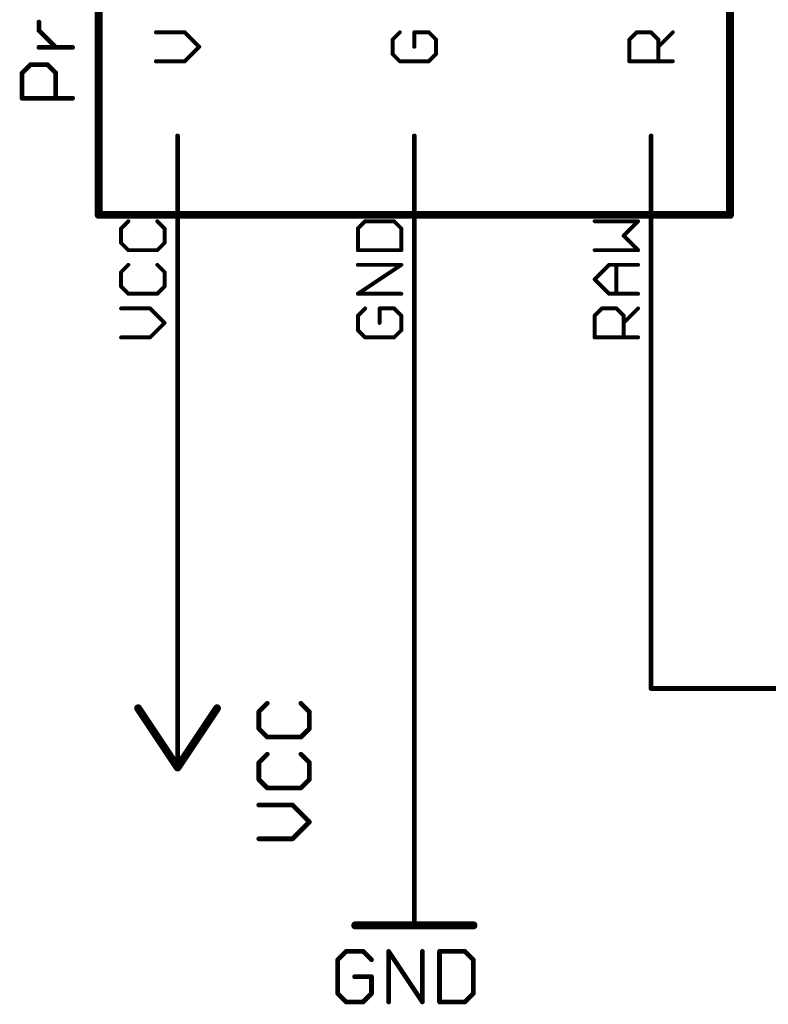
# Model space of a CAD drawing. Extents: x -48 to 130, y 18 to 147.
# Tile 2 of 6: x 58 to 83, y 18 to 49. Entities that reach past the tile are written whole.
import ezdxf

# ---------------------------------------------------------------- set-up
doc = ezdxf.new("R2010")
doc.units = 0
for name, color, linetype in [('91', 94, 'CONTINUOUS'), ('94', 14, 'CONTINUOUS'), ('95', 251, 'CONTINUOUS'), ('96', 251, 'CONTINUOUS')]:
    doc.layers.add(name, color=color, linetype=linetype)

msp = doc.modelspace()

# ---------------------------------------------------------------- linework, layer by layer
at = {"layer": '91', "const_width": 0.1524}
for points in [[(63.5, 40.64), (63.5, 27.94)], [(71.12, 40.64), (71.12, 22.86)], [(78.74, 40.64), (78.74, 27.94)], [(96.52, 27.94), (78.74, 27.94)]]:
    msp.add_lwpolyline(points, dxfattribs=at)
at = {"layer": '91', "const_width": 0.0762}
for points in [[(63.5381, 40.64, 1), (63.4619, 40.64)], [(71.1581, 40.64, 1), (71.0819, 40.64)], [(78.7781, 40.64, 1), (78.7019, 40.64)], [(63.4619, 27.94, 1), (63.5381, 27.94)], [(78.74, 27.9781, 1), (78.74, 27.9019)], [(78.7019, 27.94, 1), (78.7781, 27.94)], [(71.0819, 22.86, 1), (71.1581, 22.86)]]:
    msp.add_lwpolyline(points, format="xyb", dxfattribs=at)
at = {"layer": '94'}
for points, const_width in [([(60.96, 43.18), (60.96, 63.5)], 0.254), ([(81.28, 63.5), (81.28, 43.18)], 0.254), ([(59.0371, 49.1112), (59.0371, 49.3824)], 0.1524), ([(59.5795, 48.5689), (59.0371, 49.1112)], 0.1524), ([(60.1218, 48.5689), (59.0371, 48.5689)], 0.1524), ([(58.4948, 47.7452), (58.766, 48.0164)], 0.1524), ([(58.766, 48.0164), (59.3083, 48.0164)], 0.1524), ([(59.3083, 48.0164), (59.5795, 47.7452)], 0.1524), ([(58.4948, 46.9318), (58.4948, 47.7452)], 0.1524), ([(59.5795, 47.7452), (59.5795, 46.9318)], 0.1524), ([(60.1218, 46.9318), (58.4948, 46.9318)], 0.1524), ([(63.5, 40.64), (63.5, 45.72)], 0.1524), ([(71.12, 40.64), (71.12, 45.72)], 0.1524), ([(78.74, 40.64), (78.74, 45.72)], 0.1524), ([(81.28, 43.18), (60.96, 43.18)], 0.254), ([(63.5, 27.94), (63.5, 25.4)], 0.1524), ([(62.23, 27.305), (63.5, 25.4)], 0.254), ([(63.5, 25.4), (64.77, 27.305)], 0.254), ([(71.12, 22.86), (71.12, 20.32)], 0.1524), ([(69.215, 20.32), (73.025, 20.32)], 0.254)]:
    msp.add_lwpolyline(points, dxfattribs=dict(at, const_width=const_width))
for points, const_width in [([(59.0752, 49.3824, 1), (58.999, 49.3824)], 0.0762), ([(59.0641, 49.1382, 1), (59.0102, 49.0843)], 0.0762), ([(58.999, 49.1112, 1), (59.0752, 49.1112)], 0.0762), ([(59.0371, 48.607, 1), (59.0371, 48.5308)], 0.0762), ([(59.5525, 48.542, 1), (59.6064, 48.5958)], 0.0762), ([(60.1218, 48.5308, 1), (60.1218, 48.607)], 0.0762), ([(58.766, 48.0545, 1), (58.766, 47.9783)], 0.0762), ([(58.7929, 47.9895, 1), (58.739, 48.0433)], 0.0762), ([(59.3352, 48.0434, 1), (59.2814, 47.9895)], 0.0762), ([(59.3083, 47.9783, 1), (59.3083, 48.0545)], 0.0762), ([(58.5329, 47.7452, 1), (58.4567, 47.7452)], 0.0762), ([(58.4679, 47.7722, 1), (58.5218, 47.7183)], 0.0762), ([(59.6176, 47.7452, 1), (59.5414, 47.7452)], 0.0762), ([(59.5525, 47.7183, 1), (59.6064, 47.7722)], 0.0762), ([(58.4948, 46.9699, 1), (58.4948, 46.8937)], 0.0762), ([(58.4567, 46.9318, 1), (58.5329, 46.9318)], 0.0762), ([(59.5414, 46.9318, 1), (59.6176, 46.9318)], 0.0762), ([(60.1218, 46.8937, 1), (60.1218, 46.9699)], 0.0762), ([(63.5381, 45.72, 1), (63.4619, 45.72)], 0.0762), ([(71.1581, 45.72, 1), (71.0819, 45.72)], 0.0762), ([(78.7781, 45.72, 1), (78.7019, 45.72)], 0.0762), ([(60.96, 43.2435, 1), (60.96, 43.1165)], 0.127), ([(60.8965, 43.18, 1), (61.0235, 43.18)], 0.127), ([(81.2165, 43.18, 1), (81.3435, 43.18)], 0.127), ([(81.28, 43.1165, 1), (81.28, 43.2435)], 0.127), ([(63.4619, 40.64, 1), (63.5381, 40.64)], 0.0762), ([(71.0819, 40.64, 1), (71.1581, 40.64)], 0.0762), ([(78.7019, 40.64, 1), (78.7781, 40.64)], 0.0762), ([(63.5381, 27.94, 1), (63.4619, 27.94)], 0.0762), ([(62.2828, 27.3402, 1), (62.1772, 27.2698)], 0.127), ([(64.8228, 27.2698, 1), (64.7172, 27.3402)], 0.127), ([(63.4472, 25.4352, 1), (63.5528, 25.3648)], 0.127), ([(63.4472, 25.3648, 1), (63.5528, 25.4352)], 0.127), ([(63.4619, 25.4, 1), (63.5381, 25.4)], 0.0762), ([(71.1581, 22.86, 1), (71.0819, 22.86)], 0.0762), ([(69.215, 20.3835, 1), (69.215, 20.2565)], 0.127), ([(71.0819, 20.32, 1), (71.1581, 20.32)], 0.0762), ([(73.025, 20.2565, 1), (73.025, 20.3835)], 0.127)]:
    msp.add_lwpolyline(points, format="xyb", dxfattribs=dict(at, const_width=const_width))
at = {"layer": '95', "const_width": 0.0635}
for points in [[(62.8003, 49.0842, 1), (62.8003, 49.0207)], [(63.7549, 49.0749, 1), (63.71, 49.03)], [(63.7324, 49.0207, 1), (63.7324, 49.0842)], [(70.6758, 49.03, 1), (70.6309, 49.0749)], [(71.1194, 49.0842, 1), (71.1194, 49.0207)], [(71.1512, 49.0524, 1), (71.0877, 49.0524)], [(71.6079, 49.0749, 1), (71.563, 49.03)], [(71.5855, 49.0207, 1), (71.5855, 49.0842)], [(78.2733, 49.0842, 1), (78.2733, 49.0207)], [(78.2958, 49.03, 1), (78.2509, 49.0749)], [(78.7619, 49.0749, 1), (78.717, 49.03)], [(78.7394, 49.0207, 1), (78.7394, 49.0842)], [(79.461, 49.03, 1), (79.416, 49.0749)], [(70.4521, 48.8194, 1), (70.3886, 48.8194)], [(70.3979, 48.8418, 1), (70.4428, 48.7969)], [(71.8503, 48.8194, 1), (71.7867, 48.8194)], [(71.796, 48.7969, 1), (71.841, 48.8418)], [(78.0721, 48.8194, 1), (78.0086, 48.8194)], [(78.0179, 48.8418, 1), (78.0628, 48.7969)], [(79.0042, 48.8194, 1), (78.9407, 48.8194)], [(78.95, 48.7969, 1), (78.9949, 48.8418)], [(64.221, 48.5639, 1), (64.176, 48.6088)], [(64.176, 48.5639, 1), (64.221, 48.6088)], [(71.0877, 48.5864, 1), (71.1512, 48.5864)], [(78.95, 48.6088, 1), (78.9949, 48.5639)], [(62.8003, 48.1521, 1), (62.8003, 48.0885)], [(63.71, 48.1428, 1), (63.7549, 48.0978)], [(63.7324, 48.0885, 1), (63.7324, 48.1521)], [(70.3886, 48.3533, 1), (70.4521, 48.3533)], [(70.4428, 48.3758, 1), (70.3979, 48.3309)], [(70.6533, 48.1521, 1), (70.6533, 48.0885)], [(70.6309, 48.0978, 1), (70.6758, 48.1428)], [(71.563, 48.1428, 1), (71.6079, 48.0978)], [(71.5855, 48.0885, 1), (71.5855, 48.1521)], [(71.7867, 48.3533, 1), (71.8503, 48.3533)], [(71.841, 48.3309, 1), (71.796, 48.3758)], [(78.0403, 48.1521, 1), (78.0403, 48.0885)], [(79.4385, 48.0885, 1), (79.4385, 48.1521)], [(78.0086, 48.1203, 1), (78.0721, 48.1203)], [(78.9407, 48.1203, 1), (79.0042, 48.1203)], [(61.7145, 42.7425, 1), (61.651, 42.7425)], [(61.6603, 42.765, 1), (61.7052, 42.7201)], [(61.9382, 42.9531, 1), (61.8933, 42.998)], [(62.8703, 42.998, 1), (62.8254, 42.9531)], [(63.1127, 42.7425, 1), (63.0491, 42.7425)], [(63.0584, 42.7201, 1), (63.1034, 42.765)], [(69.3345, 42.7425, 1), (69.271, 42.7425)], [(69.2803, 42.765, 1), (69.3252, 42.7201)], [(69.5357, 43.0073, 1), (69.5357, 42.9438)], [(69.5582, 42.9531, 1), (69.5133, 42.998)], [(70.4903, 42.998, 1), (70.4454, 42.9531)], [(70.4679, 42.9438, 1), (70.4679, 43.0073)], [(70.7327, 42.7425, 1), (70.6692, 42.7425)], [(70.6784, 42.7201, 1), (70.7234, 42.765)], [(76.9227, 43.0073, 1), (76.9227, 42.9438)], [(78.3434, 42.9531, 1), (78.2984, 42.998)], [(78.3209, 42.9438, 1), (78.3209, 43.0073)], [(77.8773, 42.5319, 1), (77.8324, 42.487)], [(77.8324, 42.5319, 1), (77.8773, 42.487)], [(61.651, 42.2765, 1), (61.7145, 42.2765)], [(61.7052, 42.2989, 1), (61.6603, 42.254)], [(63.0491, 42.2765, 1), (63.1127, 42.2765)], [(63.1034, 42.254, 1), (63.0584, 42.2989)], [(61.9157, 42.0752, 1), (61.9157, 42.0117)], [(61.8933, 42.021, 1), (61.9382, 42.0659)], [(62.8254, 42.0659, 1), (62.8703, 42.021)], [(62.8479, 42.0117, 1), (62.8479, 42.0752)], [(69.3027, 42.0752, 1), (69.3027, 42.0117)], [(69.271, 42.0434, 1), (69.3345, 42.0434)], [(70.6692, 42.0434, 1), (70.7327, 42.0434)], [(70.7009, 42.0117, 1), (70.7009, 42.0752)], [(76.9227, 42.0752, 1), (76.9227, 42.0117)], [(78.2984, 42.021, 1), (78.3434, 42.0659)], [(78.3209, 42.0117, 1), (78.3209, 42.0752)], [(61.9382, 41.5498, 1), (61.8933, 41.5947)], [(62.8703, 41.5947, 1), (62.8254, 41.5498)], [(69.3027, 41.604, 1), (69.3027, 41.5405)], [(70.7185, 41.5459, 1), (70.6833, 41.5987)], [(70.7009, 41.5405, 1), (70.7009, 41.604)], [(77.3888, 41.604, 1), (77.3888, 41.5405)], [(77.4112, 41.5498, 1), (77.3663, 41.5947)], [(77.6536, 41.5723, 1), (77.5901, 41.5723)], [(78.3209, 41.5405, 1), (78.3209, 41.604)], [(61.7145, 41.3392, 1), (61.651, 41.3392)], [(61.6603, 41.3617, 1), (61.7052, 41.3168)], [(63.1127, 41.3392, 1), (63.0491, 41.3392)], [(63.0584, 41.3168, 1), (63.1034, 41.3617)], [(61.651, 40.8732, 1), (61.7145, 40.8732)], [(61.7052, 40.8956, 1), (61.6603, 40.8507)], [(63.0491, 40.8732, 1), (63.1127, 40.8732)], [(63.1034, 40.8507, 1), (63.0584, 40.8956)], [(76.9452, 41.1287, 1), (76.9003, 41.0838)], [(76.9003, 41.1287, 1), (76.9452, 41.0838)], [(61.9157, 40.6719, 1), (61.9157, 40.6084)], [(61.8933, 40.6177, 1), (61.9382, 40.6626)], [(62.8254, 40.6626, 1), (62.8703, 40.6177)], [(62.8479, 40.6084, 1), (62.8479, 40.6719)], [(69.3027, 40.6719, 1), (69.3027, 40.6084)], [(69.2851, 40.6666, 1), (69.3203, 40.6137)], [(70.7009, 40.6084, 1), (70.7009, 40.6719)], [(77.3888, 40.6719, 1), (77.3888, 40.6084)], [(77.3663, 40.6177, 1), (77.4112, 40.6626)], [(77.5901, 40.6401, 1), (77.6536, 40.6401)], [(78.3209, 40.6084, 1), (78.3209, 40.6719)], [(61.6827, 40.2007, 1), (61.6827, 40.1372)], [(62.6373, 40.1914, 1), (62.5924, 40.1465)], [(62.6148, 40.1372, 1), (62.6148, 40.2007)], [(69.3345, 39.936, 1), (69.271, 39.936)], [(69.2803, 39.9584, 1), (69.3252, 39.9135)], [(69.5582, 40.1465, 1), (69.5133, 40.1914)], [(70.0018, 40.2007, 1), (70.0018, 40.1372)], [(70.0336, 40.169, 1), (69.9701, 40.169)], [(70.4903, 40.1914, 1), (70.4454, 40.1465)], [(70.4679, 40.1372, 1), (70.4679, 40.2007)], [(70.7327, 39.936, 1), (70.6692, 39.936)], [(70.6784, 39.9135, 1), (70.7234, 39.9584)], [(76.9545, 39.936, 1), (76.891, 39.936)], [(76.9003, 39.9584, 1), (76.9452, 39.9135)], [(77.1557, 40.2007, 1), (77.1557, 40.1372)], [(77.1782, 40.1465, 1), (77.1333, 40.1914)], [(77.6443, 40.1914, 1), (77.5994, 40.1465)], [(77.6218, 40.1372, 1), (77.6218, 40.2007)], [(77.8866, 39.936, 1), (77.8231, 39.936)], [(77.8324, 39.9135, 1), (77.8773, 39.9584)], [(78.3434, 40.1465, 1), (78.2984, 40.1914)], [(63.1034, 39.6805, 1), (63.0584, 39.7254)], [(63.0584, 39.6805, 1), (63.1034, 39.7254)], [(69.9701, 39.7029, 1), (70.0336, 39.7029)], [(77.8324, 39.7254, 1), (77.8773, 39.6805)], [(61.6827, 39.2686, 1), (61.6827, 39.2051)], [(62.5924, 39.2593, 1), (62.6373, 39.2144)], [(62.6148, 39.2051, 1), (62.6148, 39.2686)], [(69.271, 39.4699, 1), (69.3345, 39.4699)], [(69.3252, 39.4923, 1), (69.2803, 39.4474)], [(69.5357, 39.2686, 1), (69.5357, 39.2051)], [(69.5133, 39.2144, 1), (69.5582, 39.2593)], [(70.4454, 39.2593, 1), (70.4903, 39.2144)], [(70.4679, 39.2051, 1), (70.4679, 39.2686)], [(70.6692, 39.4699, 1), (70.7327, 39.4699)], [(70.7234, 39.4474, 1), (70.6784, 39.4923)], [(76.9227, 39.2686, 1), (76.9227, 39.2051)], [(78.3209, 39.2051, 1), (78.3209, 39.2686)], [(76.891, 39.2369, 1), (76.9545, 39.2369)], [(77.8231, 39.2369, 1), (77.8866, 39.2369)]]:
    msp.add_lwpolyline(points, format="xyb", dxfattribs=at)
at = {"layer": '95', "const_width": 0.127}
for points in [[(63.7324, 49.0524), (62.8003, 49.0524)], [(64.1985, 48.5864), (63.7324, 49.0524)], [(70.6533, 49.0524), (70.4203, 48.8194)], [(71.5855, 49.0524), (71.1194, 49.0524)], [(71.1194, 49.0524), (71.1194, 48.5864)], [(71.8185, 48.8194), (71.5855, 49.0524)], [(78.0403, 48.8194), (78.2733, 49.0524)], [(78.2733, 49.0524), (78.7394, 49.0524)], [(78.7394, 49.0524), (78.9724, 48.8194)], [(78.9724, 48.5864), (79.4385, 49.0524)], [(70.4203, 48.8194), (70.4203, 48.3533)], [(71.8185, 48.3533), (71.8185, 48.8194)], [(78.0403, 48.1203), (78.0403, 48.8194)], [(78.9724, 48.8194), (78.9724, 48.1203)], [(63.7324, 48.1203), (64.1985, 48.5864)], [(62.8003, 48.1203), (63.7324, 48.1203)], [(70.4203, 48.3533), (70.6533, 48.1203)], [(70.6533, 48.1203), (71.5855, 48.1203)], [(71.5855, 48.1203), (71.8185, 48.3533)], [(79.4385, 48.1203), (78.0403, 48.1203)], [(61.9157, 42.9755), (61.6827, 42.7425)], [(61.6827, 42.7425), (61.6827, 42.2765)], [(63.0809, 42.7425), (62.8479, 42.9755)], [(63.0809, 42.2765), (63.0809, 42.7425)], [(69.5357, 42.9755), (69.3027, 42.7425)], [(69.3027, 42.7425), (69.3027, 42.0434)], [(70.4679, 42.9755), (69.5357, 42.9755)], [(70.7009, 42.7425), (70.4679, 42.9755)], [(70.7009, 42.0434), (70.7009, 42.7425)], [(78.3209, 42.9755), (76.9227, 42.9755)], [(77.8548, 42.5095), (78.3209, 42.9755)], [(78.3209, 42.0434), (77.8548, 42.5095)], [(61.6827, 42.2765), (61.9157, 42.0434)], [(62.8479, 42.0434), (63.0809, 42.2765)], [(61.9157, 42.0434), (62.8479, 42.0434)], [(69.3027, 42.0434), (70.7009, 42.0434)], [(76.9227, 42.0434), (78.3209, 42.0434)], [(61.9157, 41.5723), (61.6827, 41.3392)], [(63.0809, 41.3392), (62.8479, 41.5723)], [(69.3027, 40.6401), (70.7009, 41.5723)], [(70.7009, 41.5723), (69.3027, 41.5723)], [(76.9227, 41.1062), (77.3888, 41.5723)], [(77.3888, 41.5723), (78.3209, 41.5723)], [(77.6218, 40.6401), (77.6218, 41.5723)], [(61.6827, 41.3392), (61.6827, 40.8732)], [(63.0809, 40.8732), (63.0809, 41.3392)], [(61.6827, 40.8732), (61.9157, 40.6401)], [(62.8479, 40.6401), (63.0809, 40.8732)], [(77.3888, 40.6401), (76.9227, 41.1062)], [(61.9157, 40.6401), (62.8479, 40.6401)], [(70.7009, 40.6401), (69.3027, 40.6401)], [(78.3209, 40.6401), (77.3888, 40.6401)], [(62.6148, 40.169), (61.6827, 40.169)], [(63.0809, 39.7029), (62.6148, 40.169)], [(69.5357, 40.169), (69.3027, 39.936)], [(69.3027, 39.936), (69.3027, 39.4699)], [(70.4679, 40.169), (70.0018, 40.169)], [(70.0018, 40.169), (70.0018, 39.7029)], [(70.7009, 39.936), (70.4679, 40.169)], [(70.7009, 39.4699), (70.7009, 39.936)], [(76.9227, 39.936), (77.1557, 40.169)], [(76.9227, 39.2369), (76.9227, 39.936)], [(77.1557, 40.169), (77.6218, 40.169)], [(77.6218, 40.169), (77.8548, 39.936)], [(77.8548, 39.7029), (78.3209, 40.169)], [(77.8548, 39.936), (77.8548, 39.2369)], [(62.6148, 39.2369), (63.0809, 39.7029)], [(61.6827, 39.2369), (62.6148, 39.2369)], [(69.3027, 39.4699), (69.5357, 39.2369)], [(69.5357, 39.2369), (70.4679, 39.2369)], [(70.4679, 39.2369), (70.7009, 39.4699)], [(78.3209, 39.2369), (76.9227, 39.2369)]]:
    msp.add_lwpolyline(points, dxfattribs=at)
at = {"layer": '96', "const_width": 0.1524}
for points in [[(66.386, 27.4637), (66.1148, 27.1925)], [(66.1148, 27.1925), (66.1148, 26.6502)], [(67.7418, 27.1925), (67.4706, 27.4637)], [(67.7418, 26.6502), (67.7418, 27.1925)], [(66.1148, 26.6502), (66.386, 26.379)], [(67.4706, 26.379), (67.7418, 26.6502)], [(66.386, 26.379), (67.4706, 26.379)], [(66.386, 25.8265), (66.1148, 25.5554)], [(67.7418, 25.5554), (67.4706, 25.8265)], [(66.1148, 25.5554), (66.1148, 25.013)], [(67.7418, 25.013), (67.7418, 25.5554)], [(66.1148, 25.013), (66.386, 24.7419)], [(67.4706, 24.7419), (67.7418, 25.013)], [(66.386, 24.7419), (67.4706, 24.7419)], [(67.1995, 24.1894), (66.1148, 24.1894)], [(67.7418, 23.6471), (67.1995, 24.1894)], [(67.1995, 23.1047), (67.7418, 23.6471)], [(66.1148, 23.1047), (67.1995, 23.1047)], [(68.9274, 19.4832), (68.6562, 19.212)], [(69.4697, 19.4832), (68.9274, 19.4832)], [(69.7409, 19.212), (69.4697, 19.4832)], [(70.2934, 17.8562), (70.2934, 19.4832)], [(70.2934, 19.4832), (71.378, 17.8562)], [(71.378, 17.8562), (71.378, 19.4832)], [(71.9305, 19.4832), (71.9305, 17.8562)], [(72.744, 19.4832), (71.9305, 19.4832)], [(73.0152, 19.212), (72.744, 19.4832)], [(68.6562, 19.212), (68.6562, 18.1274)], [(73.0152, 18.1274), (73.0152, 19.212)], [(69.7409, 18.6697), (69.1985, 18.6697)], [(69.7409, 18.1274), (69.7409, 18.6697)], [(68.6562, 18.1274), (68.9274, 17.8562)], [(69.4697, 17.8562), (69.7409, 18.1274)], [(72.744, 17.8562), (73.0152, 18.1274)], [(68.9274, 17.8562), (69.4697, 17.8562)], [(71.9305, 17.8562), (72.744, 17.8562)]]:
    msp.add_lwpolyline(points, dxfattribs=at)
at = {"layer": '96', "const_width": 0.0762}
for points in [[(66.1529, 27.1925, 1), (66.0767, 27.1925)], [(66.0879, 27.2195, 1), (66.1418, 27.1656)], [(66.4129, 27.4368, 1), (66.359, 27.4906)], [(67.4976, 27.4906, 1), (67.4437, 27.4368)], [(67.7799, 27.1925, 1), (67.7037, 27.1925)], [(67.7149, 27.1656, 1), (67.7687, 27.2195)], [(66.0767, 26.6502, 1), (66.1529, 26.6502)], [(66.1418, 26.6771, 1), (66.0879, 26.6233)], [(67.7037, 26.6502, 1), (67.7799, 26.6502)], [(67.7687, 26.6233, 1), (67.7149, 26.6771)], [(66.386, 26.4171, 1), (66.386, 26.3409)], [(66.359, 26.3521, 1), (66.4129, 26.406)], [(67.4437, 26.406, 1), (67.4976, 26.3521)], [(67.4706, 26.3409, 1), (67.4706, 26.4171)], [(66.4129, 25.7996, 1), (66.359, 25.8535)], [(67.4976, 25.8535, 1), (67.4437, 25.7996)], [(66.1529, 25.5554, 1), (66.0767, 25.5554)], [(66.0879, 25.5823, 1), (66.1418, 25.5284)], [(67.7799, 25.5554, 1), (67.7037, 25.5554)], [(67.7149, 25.5284, 1), (67.7687, 25.5823)], [(66.1418, 25.04, 1), (66.0879, 24.9861)], [(66.0767, 25.013, 1), (66.1529, 25.013)], [(67.7037, 25.013, 1), (67.7799, 25.013)], [(67.7687, 24.9861, 1), (67.7149, 25.04)], [(66.386, 24.78, 1), (66.386, 24.7038)], [(66.359, 24.7149, 1), (66.4129, 24.7688)], [(67.4437, 24.7688, 1), (67.4976, 24.7149)], [(67.4706, 24.7038, 1), (67.4706, 24.78)], [(66.1148, 24.2275, 1), (66.1148, 24.1513)], [(67.2264, 24.2163, 1), (67.1725, 24.1624)], [(67.1995, 24.1513, 1), (67.1995, 24.2275)], [(67.7687, 23.6201, 1), (67.7149, 23.674)], [(67.7149, 23.6201, 1), (67.7687, 23.674)], [(66.1148, 23.1428, 1), (66.1148, 23.0666)], [(67.1725, 23.1317, 1), (67.2264, 23.0778)], [(67.1995, 23.0666, 1), (67.1995, 23.1428)], [(68.9274, 19.5213, 1), (68.9274, 19.4451)], [(68.9543, 19.4562, 1), (68.9004, 19.5101)], [(69.4966, 19.5101, 1), (69.4428, 19.4562)], [(69.4697, 19.4451, 1), (69.4697, 19.5213)], [(70.3315, 19.4832, 1), (70.2553, 19.4832)], [(70.3251, 19.5043, 1), (70.2617, 19.4621)], [(71.4161, 19.4832, 1), (71.3399, 19.4832)], [(71.9686, 19.4832, 1), (71.8924, 19.4832)], [(71.9305, 19.5213, 1), (71.9305, 19.4451)], [(72.7709, 19.5101, 1), (72.7171, 19.4562)], [(72.744, 19.4451, 1), (72.744, 19.5213)], [(68.6943, 19.212, 1), (68.6181, 19.212)], [(68.6293, 19.239, 1), (68.6831, 19.1851)], [(69.7139, 19.1851, 1), (69.7678, 19.239)], [(73.0533, 19.212, 1), (72.9771, 19.212)], [(72.9882, 19.1851, 1), (73.0421, 19.239)], [(69.1985, 18.7078, 1), (69.1985, 18.6316)], [(69.779, 18.6697, 1), (69.7028, 18.6697)], [(69.7409, 18.6316, 1), (69.7409, 18.7078)], [(68.6831, 18.1543, 1), (68.6293, 18.1004)], [(68.6181, 18.1274, 1), (68.6943, 18.1274)], [(69.7028, 18.1274, 1), (69.779, 18.1274)], [(69.7678, 18.1004, 1), (69.7139, 18.1543)], [(72.9771, 18.1274, 1), (73.0533, 18.1274)], [(73.0421, 18.1004, 1), (72.9882, 18.1543)], [(68.9274, 17.8943, 1), (68.9274, 17.8181)], [(68.9004, 17.8293, 1), (68.9543, 17.8831)], [(69.4428, 17.8831, 1), (69.4966, 17.8293)], [(69.4697, 17.8181, 1), (69.4697, 17.8943)], [(70.2553, 17.8562, 1), (70.3315, 17.8562)], [(71.3399, 17.8562, 1), (71.4161, 17.8562)], [(71.3463, 17.8351, 1), (71.4097, 17.8773)], [(71.9305, 17.8943, 1), (71.9305, 17.8181)], [(71.8924, 17.8562, 1), (71.9686, 17.8562)], [(72.7171, 17.8831, 1), (72.7709, 17.8293)], [(72.744, 17.8181, 1), (72.744, 17.8943)]]:
    msp.add_lwpolyline(points, format="xyb", dxfattribs=at)

doc.saveas('drawing.dxf')
